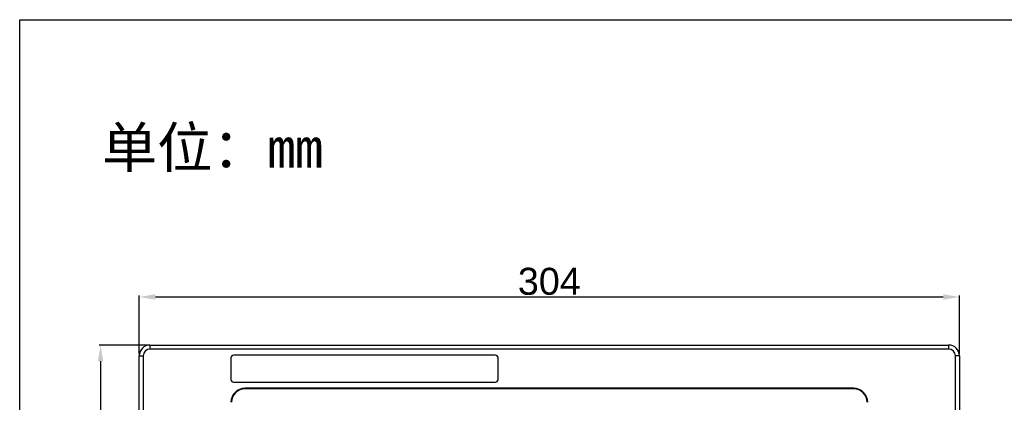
# Model space of a CAD drawing. Header units: millimetres. Extents: x 9237 to 10717, y 427 to 1202.
# Tile 4 of 12: x 9237 to 9602, y 1060 to 1202. Entities that reach past the tile are written whole.
import ezdxf

# ---------------------------------------------------------------- set-up
doc = ezdxf.new("R2010")
doc.units = ezdxf.units.MM
doc.header["$LTSCALE"] = 3
doc.header["$PDSIZE"] = -1
doc.styles.get("Standard").update_dxf_attribs({"font": 'arial.ttf', "height": 10})
doc.dimstyles.new('ISO-25', dxfattribs={"dimtxt": 10, "dimasz": 6, "dimexe": 0.5, "dimexo": 0.625, "dimtad": 1, "dimdec": 1, "dimdsep": 46, "dimtxsty": 'Standard', "dimcen": 0, "dimclrd": 256, "dimclre": 256, "dimadec": 0, "dimazin": 0, "dimtfac": 1, "dimtdec": 1, "dimtmove": 0, "dimatfit": 3, "dimfxl": 1, "dimlwd": 30, "dimlwe": 30, "dimarcsym": 0})

# ---------------------------------------------------------------- blocks, each defined once
blk = doc.blocks.new('*D31')
at = {"lineweight": 30, "transparency": 16777216}
for p, q in [((9284.77, 1081.2), (9266.58, 1081.2)), ((9267.08, 1075.2), (9267.08, 851.2)), ((9284.77, 845.2), (9266.58, 845.2))]:
    blk.add_line(p, q, dxfattribs=at)
at = {"transparency": 16777216}
for points in [[(9266.08, 1075.2), (9268.08, 1075.2), (9267.08, 1081.2)], [(9266.08, 851.2), (9268.08, 851.2), (9267.08, 845.2)]]:
    blk.add_solid(points, dxfattribs=at)
at = {"layer": 'Defpoints', "color": 0, "transparency": 16777216}
for p in [(9285.4, 1081.2), (9267.08, 845.2), (9285.4, 845.2)]:
    blk.add_point(p, dxfattribs=at)
at = {"color": 0, "lineweight": 50, "transparency": 16777216, "insert": (9261.35, 966.87), "char_height": 10, "attachment_point": 5, "rotation": 90}
blk.add_mtext('236', dxfattribs=at)
blk = doc.blocks.new('*D32')
at = {"lineweight": 30, "transparency": 16777216}
for p, q in [((9281.4, 1077.82), (9281.4, 1099.51)), ((9287.4, 1099.01), (9579.4, 1099.01)), ((9585.4, 1077.83), (9585.4, 1099.51))]:
    blk.add_line(p, q, dxfattribs=at)
at = {"transparency": 16777216}
for points in [[(9287.4, 1100.01), (9287.4, 1098.01), (9281.4, 1099.01)], [(9579.4, 1100.01), (9579.4, 1098.01), (9585.4, 1099.01)]]:
    blk.add_solid(points, dxfattribs=at)
at = {"layer": 'Defpoints', "color": 0, "transparency": 16777216}
for p in [(9585.4, 1099.01), (9281.4, 1077.2), (9585.4, 1077.2)]:
    blk.add_point(p, dxfattribs=at)
at = {"color": 0, "lineweight": 50, "transparency": 16777216, "insert": (9433.4, 1104.75), "char_height": 10, "attachment_point": 5}
blk.add_mtext('304', dxfattribs=at)

msp = doc.modelspace()

# ---------------------------------------------------------------- linework, layer by layer
at = {"color": 7, "linetype": 'Continuous', "lineweight": 30}
for p, q in [((9285.4, 1081.2), (9285.4, 1079.7)), ((9285.4, 1081.2), (9581.4, 1081.2)), ((9581.4, 1081.2), (9581.4, 1079.7)), ((9281.4, 1077.2), (9282.9, 1077.2)), ((9281.4, 849.2), (9281.4, 1077.2)), ((9282.9, 1077.2), (9282.9, 849.2)), ((9581.4, 1079.7), (9285.4, 1079.7)), ((9413.4, 1077.45), (9316.4, 1077.45)), ((9583.9, 849.2), (9583.9, 1077.2)), ((9585.4, 1077.2), (9583.9, 1077.2)), ((9585.4, 1077.2), (9585.4, 849.2)), ((9315.4, 1076.45), (9315.4, 1068.45)), ((9414.4, 1068.45), (9414.4, 1076.45)), ((9316.4, 1067.45), (9413.4, 1067.45)), ((9546.2, 1065.2), (9320.6, 1065.2)), ((9546.2, 1065), (9320.6, 1065))]:
    msp.add_line(p, q, dxfattribs=at)
msp.add_lwpolyline([(9237.12, 1201.72), (10717.45, 1201.72), (10717.45, 426.69), (9237.12, 426.69)], close=True)
for centre, radius, start, end in [((9285.4, 1077.2), 4, 90, 180), ((9581.4, 1077.2), 4, 0, 90), ((9285.4, 1077.2), 2.5, 90, 180), ((9316.4, 1076.45), 1, 90, 180), ((9413.4, 1076.45), 1, 0, 90), ((9581.4, 1077.2), 2.5, 0, 90), ((9316.4, 1068.45), 1, 180, 270), ((9413.4, 1068.45), 1, 270, 0), ((9320.6, 1060), 5.2, 90, 180), ((9320.6, 1060), 5, 90, 180), ((9546.2, 1060), 5.2, 0, 90), ((9546.2, 1060), 5, 0, 90)]:
    msp.add_arc(centre, radius, start, end, dxfattribs=at)

# ---------------------------------------------------------------- texts
at = {"insert": (9267.61, 1161.89), "char_height": 15, "attachment_point": 1}
msp.add_mtext_dynamic_manual_height_columns('{\\fSimSun|b0|i0|c134|p2;单位：mm}', width=546.4534, gutter_width=35, heights=[0], dxfattribs=at)

# ---------------------------------------------------------------- dimensions: what is measured, and where the dimension line sits
at = {"lineweight": 50}
dim = msp.add_linear_dim(base=(9585.4, 1099.01), p1=(9281.4, 1077.2), p2=(9585.4, 1077.2), dimstyle='ISO-25', dxfattribs=at)
dim.commit()
dim.dimension.update_dxf_attribs({"geometry": '*D32', "text_midpoint": (9433.4, 1104.75)})
dim = msp.add_linear_dim(base=(9267.08, 845.2), p1=(9285.4, 1081.2), p2=(9285.4, 845.2), angle=90, dimstyle='ISO-25', dxfattribs=at)
dim.commit()
dim.dimension.update_dxf_attribs({"geometry": '*D31', "text_midpoint": (9267.08, 966.87), "dimtype": 160})

doc.saveas('drawing.dxf')
